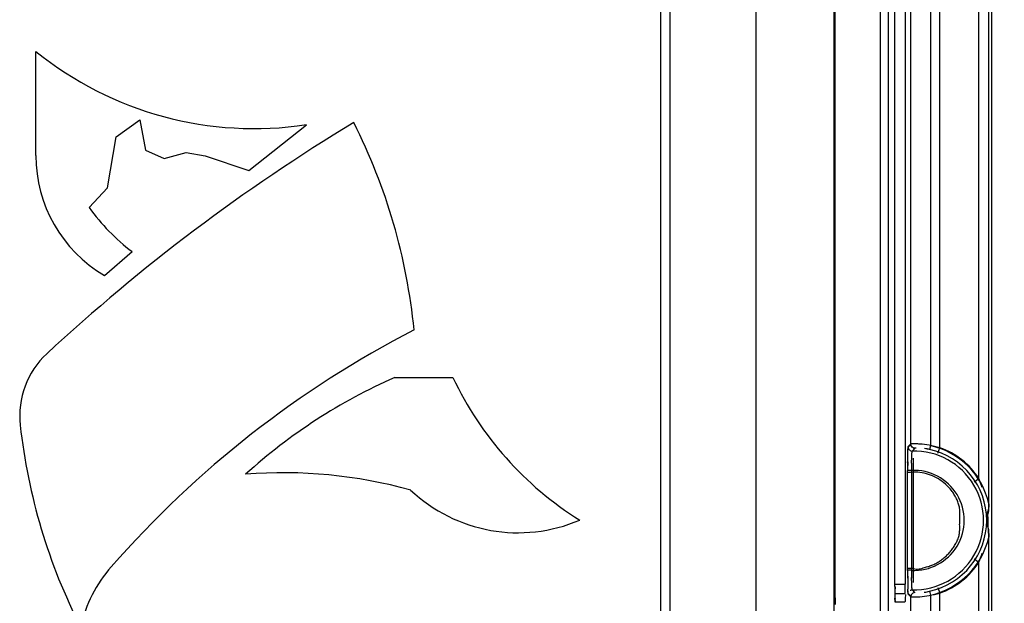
# Model space of a CAD drawing. Header units: inches. Extents: x 0 to 34, y 0 to 22.
# Tile 40 of 108: x 10.5 to 12.5, y 13.1 to 14.3. Entities that reach past the tile are written whole.
import ezdxf

# ---------------------------------------------------------------- set-up
doc = ezdxf.new("R2010")
doc.units = ezdxf.units.IN
doc.header["$LTSCALE"] = 1.87
doc.header["$MEASUREMENT"] = 0
doc.layers.get('0').update_dxf_attribs({"linetype": 'CONTINUOUS'})
doc.layers.add('DIMENSIONS', color=7, linetype='CONTINUOUS')
doc.styles.get("Standard").update_dxf_attribs({"font": 'txt', "width": 0.8})
doc.dimstyles.new('DIMSTYLE_1', dxfattribs={"dimtxt": 0.125, "dimasz": 0.18, "dimexe": 0.18, "dimexo": 0.0625, "dimgap": 0.09, "dimtad": 0, "dimtih": 1, "dimtoh": 1, "dimdec": 3, "dimzin": 4, "dimdsep": 46, "dimtxsty": 'STANDARD', "dimblk": '_FILLED', "dimblk1": '_FILLED', "dimblk2": '_FILLED', "dimcen": 0.09, "dimadec": 0, "dimazin": 0, "dimtp": 0.01, "dimtm": 0.01, "dimtfac": 1, "dimtdec": 3, "dimtofl": 0, "dimtmove": 0, "dimatfit": 3, "dimldrblk": '_FILLED', "dimfxl": 1, "dimtolj": 1, "dimtzin": 4, "dimarcsym": 0})

# ---------------------------------------------------------------- blocks, each defined once
blk = doc.blocks.new('_FILLED')
at = {"color": 0, "linetype": 'BYBLOCK'}
blk.add_solid([(0, 0), (-1, 0.174), (-1, -0.174)], dxfattribs=at)
blk = doc.blocks.new('*D5')
at = {"layer": 'DIMENSIONS', "color": 2, "linetype": 'CONTINUOUS'}
for p, q in [((12.3809, 19.5456), (13.3903, 19.5456)), ((13.2653, 19.5456), (13.2653, 15.7336)), ((13.2653, 11.6716), (13.2653, 15.4836)), ((12.3809, 11.6716), (13.3903, 11.6716))]:
    blk.add_line(p, q, dxfattribs=at)
at = {"layer": 'DIMENSIONS', "color": 2, "linetype": 'CONTINUOUS', "xscale": 0.18, "yscale": 0.18, "zscale": 0.18}
for p, rotation in [((13.2653, 19.5456), 90), ((13.2653, 11.6716), 270)]:
    blk.add_blockref('_FILLED', p, dxfattribs=dict(at, rotation=rotation))
at = {"layer": 'DIMENSIONS', "color": 2, "linetype": 'CONTINUOUS', "insert": (13.2653, 15.6711), "char_height": 0.125, "width": 1.125, "attachment_point": 2, "line_spacing_factor": 0.9}
blk.add_mtext('7.874{\\Ftxt.shx;\\W1.000000;\\H0.125000; }[200]', dxfattribs=at)

msp = doc.modelspace()

# ---------------------------------------------------------------- linework, layer by layer
at = {"color": 6, "linetype": 'CONTINUOUS'}
for p, q in [((12.5153, 11.8684), (12.5153, 19.3488)), ((12.1945, 18.7131), (12.1945, 12.5041)), ((12.0371, 12.5435), (12.0371, 18.6737)), ((11.8428, 18.5306), (11.8428, 12.6865)), ((11.8617, 18.5299), (11.8617, 12.6873)), ((12.1975, 13.0855), (12.1975, 18.1317)), ((12.5094, 13.2802), (12.5094, 17.937)), ((12.4894, 13.3312), (12.4894, 17.886)), ((12.3511, 13.4017), (12.3511, 17.8155)), ((12.391, 17.8191), (12.391, 13.3981)), ((12.4102, 13.3939), (12.4102, 17.8233)), ((12.3187, 13.1118), (12.3187, 17.2873)), ((12.3397, 17.2822), (12.3397, 13.1169)), ((12.3053, 15.1017), (12.3053, 12.3933)), ((12.2895, 12.5509), (12.2895, 14.8054)), ((10.5746, 13.9877), (10.5746, 14.1989)), ((10.7373, 14.0256), (10.7856, 14.0602)), ((10.7856, 14.0602), (10.797, 13.9987)), ((11.0073, 13.9569), (11.1238, 14.0503)), ((10.72, 13.9218), (10.7373, 14.0256)), ((10.797, 13.9987), (10.8352, 13.9815)), ((10.8352, 13.9815), (10.8795, 13.9938)), ((10.8795, 13.9938), (10.9186, 13.9873)), ((10.9186, 13.9873), (11.0073, 13.9569)), ((10.683, 13.8819), (10.72, 13.9218)), ((10.7137, 13.7441), (10.7698, 13.7924)), ((11.3031, 13.5367), (11.4214, 13.5367)), ((12.3458, 13.3946), (12.3459, 13.3951)), ((12.3458, 13.3946), (12.3459, 13.3951)), ((12.3516, 13.4008), (12.3459, 13.3951)), ((12.3485, 13.3991), (12.3459, 13.3965)), ((12.3511, 13.4017), (12.3485, 13.3991)), ((12.391, 13.3981), (12.3893, 13.3904)), ((12.3455, 13.3911), (12.3458, 13.3946)), ((12.3528, 13.3626), (12.3531, 13.3753)), ((12.354, 13.3873), (12.3576, 13.3911)), ((12.354, 13.3873), (12.3577, 13.3911)), ((12.3576, 13.3911), (12.3594, 13.393)), ((12.3577, 13.3911), (12.3594, 13.393)), ((12.3622, 13.3933), (12.3594, 13.393)), ((12.4062, 13.3828), (12.4102, 13.3939)), ((12.3564, 13.3445), (12.3569, 13.3726)), ((12.3446, 13.3444), (12.3446, 13.3478)), ((12.3526, 13.3478), (12.3447, 13.3478)), ((12.3447, 13.145), (12.3447, 13.3478)), ((12.3506, 13.3447), (12.3564, 13.3448)), ((12.3526, 13.3478), (12.3526, 13.145)), ((12.3564, 13.1485), (12.3564, 13.3445)), ((12.4795, 13.3248), (12.4894, 13.3312)), ((12.5094, 12.3408), (12.5094, 13.2126)), ((12.4795, 13.168), (12.4894, 13.1616)), ((12.4894, 12.3448), (12.4894, 13.1616)), ((12.3446, 13.1449), (12.3446, 13.1485)), ((12.3564, 13.1485), (12.3446, 13.1485)), ((12.3526, 13.145), (12.3447, 13.145)), ((12.3568, 13.1203), (12.3564, 13.1485)), ((12.3191, 13.1169), (12.3397, 13.1169)), ((12.3531, 13.1174), (12.3528, 13.1301)), ((12.3187, 13.1118), (12.3187, 13.1118)), ((12.3187, 13.1118), (12.3187, 13.1102)), ((12.3188, 13.097), (12.319, 13.0874)), ((12.3392, 13.0972), (12.3197, 13.0972)), ((12.3401, 13.0961), (12.3399, 13.0879)), ((12.3454, 13.1006), (12.3451, 13.1068)), ((12.3455, 13.1016), (12.3452, 13.1069)), ((12.3455, 13.1016), (12.3452, 13.1069)), ((12.3458, 13.0981), (12.3455, 13.1016)), ((12.3459, 13.0977), (12.3458, 13.0981)), ((12.3459, 13.0977), (12.3458, 13.0981)), ((12.3459, 13.0977), (12.3513, 13.0922)), ((12.3459, 13.0963), (12.3485, 13.0937)), ((12.3548, 13.1046), (12.3541, 13.1054)), ((12.3549, 13.1045), (12.3542, 13.1053)), ((12.3594, 13.0998), (12.3548, 13.1046)), ((12.3594, 13.0998), (12.3549, 13.1045)), ((12.3893, 13.1024), (12.391, 13.0947)), ((12.4062, 13.11), (12.4102, 13.0988)), ((12.4102, 12.3475), (12.4102, 13.0988)), ((12.3193, 13.0824), (12.319, 13.0883)), ((12.319, 13.0863), (12.3192, 13.0821)), ((12.3192, 13.0821), (12.3193, 13.0812)), ((12.3193, 13.0812), (12.3195, 13.0804)), ((12.3393, 13.0803), (12.3195, 13.0803)), ((12.3396, 13.0822), (12.3393, 13.0803)), ((12.3399, 13.0879), (12.3396, 13.0822)), ((12.3485, 13.0937), (12.3511, 13.0912)), ((12.3515, 13.0939), (12.3511, 13.0911)), ((12.3511, 12.3475), (12.3511, 13.0911)), ((12.391, 13.0947), (12.391, 12.347))]:
    msp.add_line(p, q, dxfattribs=at)
for centre, radius, start, end in [((11.0183, 14.7495), 0.7071, 231.1377, 278.5837), ((13.1946, 10.7856), 3.819, 121.1327, 132.8618), ((10.1583, 13.5175), 1.1898, 5.5913, 26.8309), ((10.8573, 13.9877), 0.2828, 180, 239.4686), ((11.0183, 14.1205), 0.4115, 215.4361, 232.8593), ((12.2967, 11.7813), 2.0835, 117.2552, 138.8518), ((10.7139, 13.4587), 0.1722, 132.8618, 186.2768), ((11.7628, 12.4971), 1.1367, 113.8526, 132.1138), ((12.0393, 13.8265), 0.6824, 205.1326, 238.1192), ((11.7255, 13.57), 1.1898, 186.2768, 206.9914), ((12.3538, 13.3951), 0.00789, 180.1294, 271.4805), ((12.3526, 13.196), 0.2061, 80.0974, 85.3948), ((12.3578, 13.2464), 0.1553, 12.576, 77.6575), ((12.3578, 13.2464), 0.1409, 268.455, 91.545), ((12.3613, 13.2618), 0.1317, 77.6927, 82.3377), ((12.3621, 13.2663), 0.127, 77.645, 82.335), ((12.3578, 13.2464), 0.1474, 282.3425, 77.6575), ((12.3578, 13.2464), 0.1566, 32.8053, 70.4568), ((14.2695, 13.3452), 1.9249, 179.4468, 179.9211), ((13.9445, 13.349), 1.5998, 179.4069, 179.6633), ((14.2737, 13.3472), 1.929, 179.667, 179.9822), ((14.15, 13.3285), 1.7975, 178.9123, 179.3838), ((13.9628, 13.3316), 1.6103, 178.9033, 179.4225), ((11.0761, 12.366), 0.9772, 74.6006, 94.4357), ((12.3578, 13.2464), 0.1016, 267.0557, 92.9443), ((11.5537, 13.5388), 0.3175, 226.6006, 293.2136), ((12.3578, 13.2464), 0.1553, 282.3424, 347.4233), ((12.3025, 13.2368), 0.2015, 338.0737, 343.5682), ((12.3578, 13.2464), 0.1566, 289.5432, 327.1947), ((10.9407, 12.9662), 0.2828, 138.8518, 166.9676), ((14.1768, 13.147), 1.8322, 180.0661, 180.567), ((14.0614, 13.1448), 1.7167, 179.9955, 180.5882), ((14.0309, 13.1625), 1.6784, 180.5996, 181.1084), ((13.7908, 13.1587), 1.4383, 180.5461, 181.1693), ((13.4282, 13.1385), 1.0835, 180.5095, 181.3967), ((13.3245, 13.1363), 0.9798, 180.5325, 181.4214), ((13.47, 13.1117), 1.1513, 179.9959, 180.3794), ((13.5619, 13.1122), 1.2433, 180.0931, 180.5669), ((13.2595, 13.1101), 0.9408, 180.3689, 180.79), ((13.1997, 13.109), 0.881, 180.5908, 180.7779), ((12.9767, 13.1061), 0.658, 180.7757, 181.197), ((12.9087, 13.1259), 0.5639, 181.3976, 181.9326), ((12.8386, 13.1242), 0.4937, 181.416, 182.0108), ((12.3632, 13.091), 0.0121, 155.4717, 166.0449), ((12.3612, 13.2314), 0.1321, 277.5372, 282.2977), ((12.3614, 13.2306), 0.1313, 277.5607, 282.2765), ((12.3492, 13.3154), 0.225, 279.9828, 285.7224), ((12.8467, 13.0851), 0.6492, 179.9671, 180.8358), ((12.754, 13.1013), 0.4352, 181.1789, 181.7089), ((12.5812, 13.0959), 0.2623, 181.8497, 182.0984), ((12.3078, 13.0803), 0.0117, 0.0674, 10.4781), ((12.3549, 13.2685), 0.1777, 270.4229, 274.648), ((12.3527, 13.2959), 0.2052, 274.6216, 279.9558)]:
    msp.add_arc(centre, radius, start, end, dxfattribs=at)
for centre, start_param, end_param in [((12.3392, 13.1169), -3.141593, -1.570796), ((12.3197, 13.1169), -4.441827, -4.188869), ((12.1981, 13.0889), -4.712389, -4.531526)]:
    msp.add_ellipse(centre, major_axis=(0, 0.0197), ratio=0.026186, start_param=start_param, end_param=end_param, dxfattribs=at)
for points, knots in [([(12.3454, 13.3921), (12.3454, 13.3927), (12.3455, 13.3938), (12.3456, 13.395), (12.3457, 13.3957), (12.3458, 13.3961), (12.3458, 13.3963), (12.3459, 13.3965), (12.3459, 13.3965)], [0, 0, 0, 0, 0.403252, 0.702785, 0.814263, 0.900599, 0.96222, 1, 1, 1, 1]), ([(12.3692, 13.4014), (12.3679, 13.4015), (12.3654, 13.4017), (12.3619, 13.4018), (12.3589, 13.4019), (12.3563, 13.402), (12.3545, 13.402), (12.3533, 13.4019), (12.3526, 13.4019), (12.352, 13.4019), (12.3516, 13.4018), (12.3513, 13.4018), (12.3512, 13.4017), (12.3511, 13.4017)], [0, 0, 0, 0, 0.217447, 0.41143, 0.580265, 0.722227, 0.835749, 0.881585, 0.920046, 0.951074, 0.974644, 0.990812, 1, 1, 1, 1]), ([(12.3522, 13.3967), (12.352, 13.3971), (12.3514, 13.3987), (12.3511, 13.4004), (12.3511, 13.4017)], [0, 0, 0, 0, 0.251761, 1, 1, 1, 1]), ([(12.3594, 13.393), (12.3581, 13.393), (12.3554, 13.3938), (12.3534, 13.3958), (12.3527, 13.397)], [0, 0, 0, 0, 0.50014, 1, 1, 1, 1]), ([(12.4102, 13.3939), (12.4065, 13.395), (12.3991, 13.3968), (12.3917, 13.3983), (12.3881, 13.399)], [0, 0, 0, 0, 0.508099, 1, 1, 1, 1]), ([(12.3447, 13.3638), (12.3448, 13.3694), (12.3449, 13.3772), (12.3451, 13.3867), (12.3453, 13.3905), (12.3454, 13.3921)], [0, 0, 0, 0, 0.594614, 0.825811, 1, 1, 1, 1]), ([(12.3448, 13.3656), (12.3449, 13.3706), (12.345, 13.3777), (12.3452, 13.3862), (12.3454, 13.3896), (12.3455, 13.3911)], [0, 0, 0, 0, 0.59468, 0.82578, 1, 1, 1, 1]), ([(12.3531, 13.3747), (12.3531, 13.3756), (12.3532, 13.3773), (12.3533, 13.3797), (12.3534, 13.3819), (12.3535, 13.3836), (12.3536, 13.3851), (12.3537, 13.386), (12.3538, 13.3866), (12.3539, 13.3869), (12.3539, 13.3871), (12.354, 13.3872), (12.354, 13.3872)], [0, 0, 0, 0, 0.216213, 0.409572, 0.578209, 0.720265, 0.834126, 0.918971, 0.950327, 0.974235, 0.990705, 1, 1, 1, 1]), ([(12.3554, 13.3942), (12.3557, 13.394), (12.357, 13.3933), (12.3584, 13.393), (12.3594, 13.393)], [0, 0, 0, 0, 0.251859, 1, 1, 1, 1]), ([(12.3446, 13.3444), (12.3446, 13.3444), (12.3448, 13.3445), (12.3451, 13.3446), (12.3457, 13.3446), (12.3463, 13.3447), (12.3472, 13.3447), (12.3486, 13.3447), (12.3498, 13.3447), (12.3506, 13.3447)], [0, 0, 0, 0, 0.027343, 0.083773, 0.170111, 0.285588, 0.428902, 0.597603, 1, 1, 1, 1]), ([(12.3789, 13.1509), (12.3818, 13.1515), (12.3876, 13.1529), (12.3959, 13.1561), (12.4039, 13.16), (12.4115, 13.1647), (12.4185, 13.1701), (12.4251, 13.1761), (12.4311, 13.1827), (12.4366, 13.1897), (12.4414, 13.1972), (12.4455, 13.2051), (12.4481, 13.212), (12.4495, 13.2178), (12.4502, 13.2222), (12.4504, 13.2266), (12.4504, 13.2311), (12.4503, 13.2355), (12.4503, 13.24), (12.4505, 13.2444), (12.4506, 13.2489), (12.4508, 13.2533), (12.4509, 13.2577), (12.451, 13.2622), (12.4509, 13.2666), (12.4503, 13.271), (12.4491, 13.2768), (12.4468, 13.2839), (12.4431, 13.292), (12.4388, 13.2998), (12.432, 13.3095), (12.4218, 13.3204), (12.4075, 13.331), (12.3862, 13.3414), (12.3682, 13.3447), (12.3564, 13.3445)], [0, 0, 0, 0, 0.031268, 0.062578, 0.093858, 0.125131, 0.156416, 0.187698, 0.218969, 0.250238, 0.281515, 0.31278, 0.34405, 0.359708, 0.375361, 0.390984, 0.406614, 0.422253, 0.437884, 0.453511, 0.469135, 0.484763, 0.500406, 0.516045, 0.531665, 0.547305, 0.562964, 0.594236, 0.625512, 0.656783, 0.688062, 0.750555, 0.81306, 0.875565, 1, 1, 1, 1]), ([(12.4958, 13.3129), (12.4953, 13.3144), (12.4934, 13.3206), (12.4912, 13.3267), (12.4894, 13.3312)], [0, 0, 0, 0, 0.249626, 1, 1, 1, 1]), ([(12.5073, 13.2464), (12.5071, 13.2478), (12.5066, 13.25), (12.5061, 13.2529), (12.5058, 13.255), (12.5057, 13.2571), (12.506, 13.2592), (12.5065, 13.2612), (12.5072, 13.2632), (12.5079, 13.2652), (12.5086, 13.2672), (12.5091, 13.2693), (12.5094, 13.2722), (12.5095, 13.2758), (12.5094, 13.2787), (12.5094, 13.2802)], [0, 0, 0, 0, 0.127476, 0.191344, 0.254077, 0.315256, 0.3754, 0.435799, 0.496963, 0.558692, 0.620602, 0.682616, 0.745171, 0.872317, 1, 1, 1, 1]), ([(12.5094, 13.2802), (12.5094, 13.2788), (12.5094, 13.2759), (12.5092, 13.2724), (12.509, 13.2695), (12.5089, 13.2674), (12.5088, 13.2652), (12.5086, 13.2635), (12.5083, 13.2621), (12.5079, 13.2608), (12.5074, 13.2595), (12.507, 13.2581), (12.5069, 13.2567), (12.5071, 13.2553), (12.5072, 13.2539), (12.5073, 13.2525), (12.5073, 13.2507), (12.5073, 13.2485), (12.5073, 13.2471), (12.5073, 13.2464)], [0, 0, 0, 0, 0.125814, 0.251199, 0.313883, 0.376937, 0.440244, 0.502711, 0.533479, 0.564055, 0.624788, 0.654845, 0.685154, 0.748072, 0.779997, 0.811588, 0.874267, 0.937086, 1, 1, 1, 1]), ([(12.5073, 13.2464), (12.5073, 13.2457), (12.5073, 13.2443), (12.5073, 13.2421), (12.5072, 13.24), (12.507, 13.2378), (12.5069, 13.236), (12.507, 13.2346), (12.5072, 13.2333), (12.5077, 13.2316), (12.5083, 13.2296), (12.5088, 13.2275), (12.5091, 13.2247), (12.5091, 13.2211), (12.5093, 13.2169), (12.5094, 13.214), (12.5094, 13.2126)], [0, 0, 0, 0, 0.062747, 0.125538, 0.188814, 0.252387, 0.314952, 0.345657, 0.376121, 0.437114, 0.498498, 0.56013, 0.622389, 0.748631, 0.874526, 1, 1, 1, 1]), ([(12.5094, 13.2126), (12.5094, 13.2154), (12.5092, 13.2211), (12.5087, 13.2281), (12.5083, 13.2337), (12.508, 13.2394), (12.5077, 13.2436), (12.5073, 13.2464)], [0, 0, 0, 0, 0.250413, 0.500453, 0.625414, 0.750534, 1, 1, 1, 1]), ([(12.3564, 13.1485), (12.3583, 13.1481), (12.3621, 13.1475), (12.3679, 13.1476), (12.3736, 13.1487), (12.3772, 13.1501), (12.3789, 13.1509)], [0, 0, 0, 0, 0.249903, 0.500038, 0.749982, 1, 1, 1, 1]), ([(12.354, 13.1055), (12.354, 13.1056), (12.3539, 13.1057), (12.3539, 13.1058), (12.3538, 13.1061), (12.3537, 13.1067), (12.3536, 13.1076), (12.3535, 13.1089), (12.3534, 13.1106), (12.3533, 13.1126), (12.3532, 13.1149), (12.3532, 13.1165), (12.3531, 13.1174)], [0, 0, 0, 0, 0.009447, 0.025991, 0.049916, 0.081243, 0.165934, 0.279581, 0.421404, 0.589887, 0.783323, 1, 1, 1, 1]), ([(12.354, 13.1055), (12.354, 13.1056), (12.3539, 13.1057), (12.3539, 13.1058), (12.3538, 13.1061), (12.3537, 13.1066), (12.3537, 13.1075), (12.3535, 13.1088), (12.3534, 13.1104), (12.3533, 13.1124), (12.3532, 13.1146), (12.3532, 13.1162), (12.3531, 13.117)], [0, 0, 0, 0, 0.009458, 0.026009, 0.049922, 0.081223, 0.165833, 0.279396, 0.421155, 0.589616, 0.78312, 1, 1, 1, 1]), ([(12.3459, 13.0963), (12.3459, 13.0963), (12.3458, 13.0964), (12.3457, 13.0969), (12.3456, 13.0977), (12.3455, 13.099), (12.3454, 13.1001), (12.3454, 13.1006)], [0, 0, 0, 0, 0.038233, 0.10006, 0.297704, 0.596841, 1, 1, 1, 1]), ([(12.3498, 13.1044), (12.3501, 13.1046), (12.3514, 13.1053), (12.3529, 13.1056), (12.354, 13.1055)], [0, 0, 0, 0, 0.251965, 1, 1, 1, 1]), ([(12.3499, 13.1045), (12.3502, 13.1047), (12.3515, 13.1053), (12.3529, 13.1056), (12.354, 13.1055)], [0, 0, 0, 0, 0.251968, 1, 1, 1, 1]), ([(12.3594, 13.0998), (12.3581, 13.0997), (12.3553, 13.099), (12.3533, 13.097), (12.3527, 13.0958)], [0, 0, 0, 0, 0.499848, 1, 1, 1, 1]), ([(12.3511, 13.0911), (12.3512, 13.0911), (12.3513, 13.091), (12.3516, 13.091), (12.352, 13.0909), (12.3526, 13.0909), (12.3533, 13.0908), (12.3545, 13.0908), (12.3555, 13.0908), (12.3562, 13.0908)], [0, 0, 0, 0, 0.033009, 0.091167, 0.175992, 0.28769, 0.426164, 0.59121, 1, 1, 1, 1])]:
    msp.add_open_spline(points, degree=3, knots=knots, dxfattribs=at)

# ---------------------------------------------------------------- dimensions: what is measured, and where the dimension line sits
at = {"layer": 'DIMENSIONS', "color": 2, "linetype": 'CONTINUOUS'}
dim = msp.add_linear_dim(base=(13.2653, 19.5456), p1=(12.3809, 11.6716), p2=(12.3809, 19.5456), angle=90, dimstyle='DIMSTYLE_1', dxfattribs=at)
dim.commit()
dim.dimension.update_dxf_attribs({"geometry": '*D5', "text_midpoint": (13.1153, 15.6086), "dimtype": 160})

doc.saveas('drawing.dxf')
